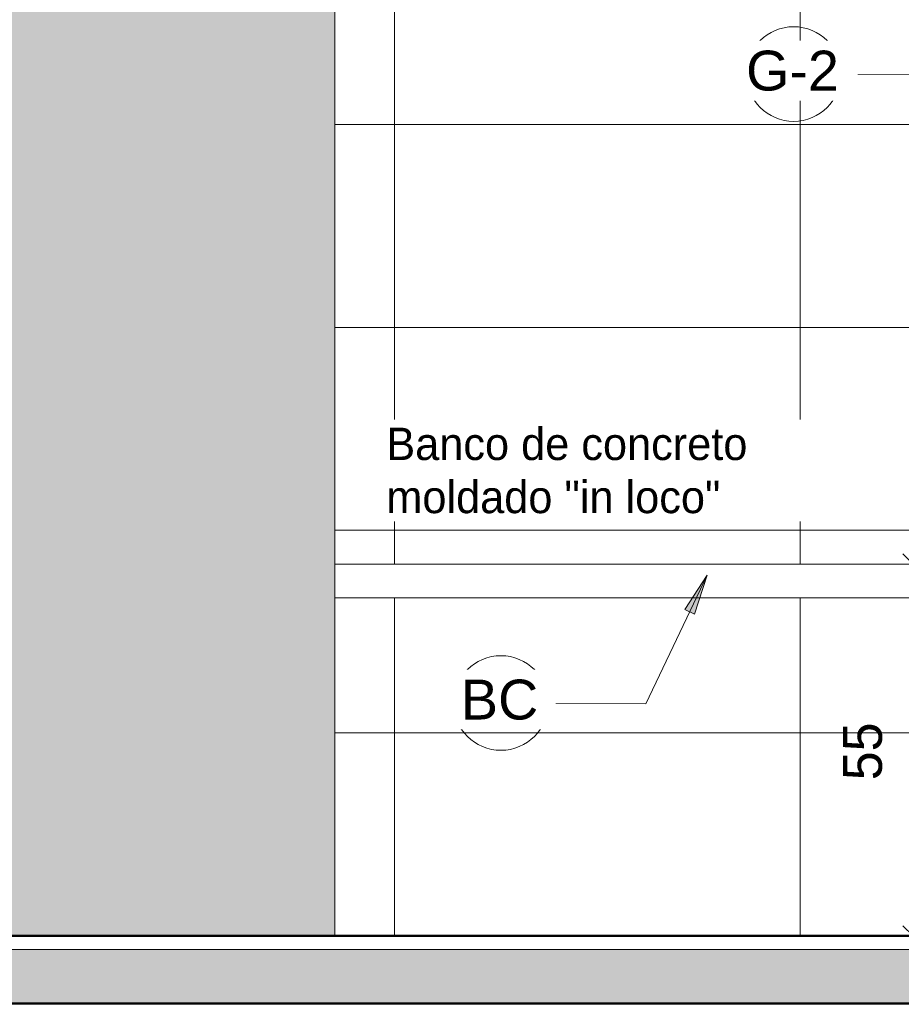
# Model space of a CAD drawing. Header units: metres. Extents: x -7.1 to 31.6, y -21.1 to 8.5.
# Tile 15 of 44: x 6.4 to 7.7, y -0.1 to 1.4. Entities that reach past the tile are written whole.
import ezdxf

# ---------------------------------------------------------------- set-up
doc = ezdxf.new("R2010")
doc.units = ezdxf.units.M
doc.linetypes.add('IMPORT-HIDDEN _4_', pattern=[0.005, 0.003333, -0.001667])
doc.layers.get('DEFPOINTS').update_dxf_attribs({"lineweight": 18})
for name, color, linetype, lineweight in [('A-ANNO-DIMS', 211, 'Continuous', 9), ('A-ANNO-DIMS-20', 211, 'Continuous', 9), ('A-ANNO-KEYN', 231, 'Continuous', 9), ('A-DETL', 90, 'Continuous', 18), ('A-DETL-GENF', 92, 'Continuous', 18), ('A-FLOR', 192, 'Continuous', 18), ('A-FLOR-MCUT', 51, 'Continuous', 18), ('A-FLOR-PATT', 8, 'Continuous', 18), ('A-GENM', 13, 'Continuous', 18), ('A-WALL-PATT', 111, 'Continuous', 35), ('ARQ-ALV-MEDIA', 7, 'Continuous', 18), ('ARQ-IND-SIMB', 7, 'Continuous', 18), ('ARQ-LAY-EQUIP', 7, 'Continuous', 18), ('ARQ-LAY-HID', 7, 'Continuous', 18), ('ARQ-LAY-MOBI', 7, 'Continuous', 18), ('ARQ-PISO-DESN', 7, 'Continuous', 18), ('ARQ-PROJECAO', 7, 'IMPORT-HIDDEN _4_', 18), ('base', 7, 'Continuous', 18), ('corpo', 250, 'Continuous', 25), ('COTAS', 7, 'Continuous', 18), ('cubas', 7, 'Continuous', 18), ('DETALHE', 7, 'Continuous', 18), ('DETALHES_CTR35', 7, 'Continuous', 18), ('ESQUADRIAS', 10, 'Continuous', 35), ('G-ANNO-TEXT', 231, 'Continuous', 9), ('Projeto da acquasoft Caldas NovasMOD_dwg', 8, 'Continuous', 18), ('sobre-tampo', 250, 'Continuous', 25)]:
    doc.layers.add(name, color=color, linetype=linetype, lineweight=lineweight)
doc.styles.add('Arial_2', font='arial.ttf', dxfattribs={"height": 0.059012})
doc.styles.add('Century Gothic_1', font='GOTHIC.TTF', dxfattribs={"height": 0.047904})
doc.styles.add('Century Gothic_5', font='GOTHIC.TTF', dxfattribs={"height": 0.057484})
doc.dimstyles.new('_Cotas_detalhamento_3_mm_1', dxfattribs={"dimscale": 0.3048, "dimtxt": 0.06, "dimasz": 0.098425, "dimexe": 0.065617, "dimexo": 0.19685, "dimgap": 0.098425, "dimtad": 1, "dimdec": 0, "dimlfac": 100, "dimzin": 0, "dimdsep": 46, "dimtxsty": 'Century Gothic_5', "dimblk1": 'OBLIQUE', "dimblk2": 'OBLIQUE', "dimsah": 1, "dimcen": 0.09, "dimdle": 0.328084, "dimazin": 0, "dimtfac": 1, "dimtdec": 4, "dimtix": 1, "dimtmove": 0, "dimatfit": 3, "dimfxl": 1, "dimtvp": 1, "dimtolj": 1, "dimtzin": 0, "dimarcsym": 2})

# ---------------------------------------------------------------- blocks, each defined once
blk = doc.blocks.new('Projeto da acquasoft Caldas NovasMOD_dwg_buffet-1411850-Vista G_')
at = {"layer": 'base'}
for p, q in [((3.1961, 0), (0.5769, 0)), ((0.5769, 0), (2.39, 0)), ((2.39, 0), (3.1961, 0))]:
    blk.add_line(p, q, dxfattribs=at)
at = {"layer": 'corpo'}
for p, q in [((3.231, 0), (0.5769, 0)), ((0.5769, 0), (2.3824, 0)), ((2.3824, 0), (3.231, 0))]:
    blk.add_line(p, q, dxfattribs=at)
at = {"layer": 'COTAS'}
for p, q in [((3.2887, 0), (0.5769, 0)), ((0.5769, 0), (2.3694, 0)), ((2.3694, 0), (3.2887, 0))]:
    blk.add_line(p, q, dxfattribs=at)
at = {"layer": 'cubas', "flags": 128}
for points in [[(2.0442, 0), (1.8568, 0), (2.0831, 0), (2.2704, 0)], [(2.2528, 0), (2.0654, 0), (2.2917, 0), (2.479, 0)], [(2.4614, 0), (2.274, 0), (2.5002, 0), (2.6876, 0)]]:
    blk.add_lwpolyline(points, close=True, dxfattribs=at)
at = {"layer": 'sobre-tampo', "flags": 128}
blk.add_lwpolyline([(1.5916, 0), (2.5462, 0), (2.3341, 0), (1.3795, 0)], close=True, dxfattribs=at)
blk = doc.blocks.new('Projeto da acquasoft Caldas NovasMOD_dwg__Dot-V4-Vista G_')
at = {"layer": 'COTAS'}
blk.add_line((2.3276, 0), (2.3276, 0), dxfattribs=at)
blk.add_line((2.3276, 0), (2.3276, 0), dxfattribs=at)
blk = doc.blocks.new('Projeto da acquasoft Caldas NovasMOD_dwg_buffet-V5-Vista G_')
at = {"layer": 'base'}
for p, q in [((3.6276, 0), (2.8215, 0)), ((2.8215, 0), (5.8041, 0))]:
    blk.add_line(p, q, dxfattribs=at)
at = {"layer": 'corpo'}
for p, q in [((3.6351, 0), (2.7866, 0)), ((2.7866, 0), (5.7966, 0))]:
    blk.add_line(p, q, dxfattribs=at)
at = {"layer": 'COTAS'}
for p, q in [((3.6481, 0), (2.7289, 0)), ((2.7289, 0), (5.7836, 0))]:
    blk.add_line(p, q, dxfattribs=at)
at = {"layer": 'cubas', "flags": 128}
for points in [[(3.5173, 0), (3.3299, 0), (3.5562, 0), (3.7436, 0)], [(3.7259, 0), (3.5385, 0), (3.7648, 0), (3.9522, 0)]]:
    blk.add_lwpolyline(points, close=True, dxfattribs=at)
at = {"layer": 'sobre-tampo', "flags": 128}
blk.add_lwpolyline([(4.6381, 0), (3.6835, 0), (3.4714, 0), (4.4259, 0)], close=True, dxfattribs=at)
blk = doc.blocks.new('Projeto da acquasoft Caldas NovasMOD_dwg_P12250-1411852-Vista G_')
at = {"layer": 'ARQ-LAY-MOBI'}
for p, q in [((3.3659, 0), (3.3466, 0)), ((3.3466, 0), (3.4903, 0)), ((3.4996, 0), (3.3609, 0)), ((3.3609, 0), (3.3673, 0)), ((3.3673, 0), (3.4266, 0)), ((3.4242, 0), (3.4066, 0)), ((3.4066, 0), (3.5201, 0)), ((3.4266, 0), (3.457, 0)), ((3.457, 0), (3.5366, 0)), ((3.6736, 0), (3.4865, 0)), ((3.4865, 0), (3.4896, 0)), ((3.4896, 0), (3.6959, 0)), ((3.4903, 0), (3.6949, 0)), ((3.6992, 0), (3.4996, 0)), ((3.5201, 0), (3.7012, 0)), ((3.5366, 0), (3.6106, 0)), ((3.5494, 0), (3.5366, 0)), ((3.7616, 0), (3.5439, 0)), ((3.8165, 0), (3.5563, 0)), ((3.696, 0), (3.5613, 0)), ((3.5613, 0), (3.5636, 0)), ((3.5636, 0), (3.7121, 0)), ((3.8535, 0), (3.5866, 0)), ((3.6105, 0), (3.7474, 0)), ((3.6234, 0), (3.6105, 0)), ((3.8882, 0), (3.6192, 0)), ((3.9208, 0), (3.6538, 0)), ((3.7918, 0), (3.6736, 0)), ((3.9513, 0), (3.6906, 0)), ((3.6949, 0), (3.7225, 0)), ((3.6959, 0), (3.8506, 0)), ((3.7811, 0), (3.696, 0)), ((3.7235, 0), (3.6992, 0)), ((3.7012, 0), (3.7583, 0)), ((3.7121, 0), (3.8234, 0)), ((3.7597, 0), (3.7235, 0)), ((3.9687, 0), (3.7405, 0)), ((3.7474, 0), (3.7597, 0)), ((3.9541, 0), (3.7811, 0)), ((4.0321, 0), (3.7918, 0)), ((3.8234, 0), (3.9555, 0)), ((3.8506, 0), (4.034, 0)), ((3.9555, 0), (3.9541, 0)), ((4.034, 0), (4.0321, 0))]:
    blk.add_line(p, q, dxfattribs=at)
blk = doc.blocks.new('Projeto da acquasoft Caldas NovasMOD_dwg_Cadeira-13-1411853-Vista G_')
blk.add_blockref('Projeto da acquasoft Caldas NovasMOD_dwg_P12250-1411852-Vista G_', (0, 0))
blk = doc.blocks.new('Projeto da acquasoft Caldas NovasMOD_dwg_MICTORIO-1411862-Vista G_')
at = {"layer": 'ARQ-LAY-HID'}
for p, q in [((3.0412, 0), (3.054, 0)), ((3.0612, 0), (3.0412, 0)), ((3.054, 0), (3.0882, 0)), ((3.0712, 0), (3.0827, 0)), ((3.0712, 0), (3.3319, 0)), ((3.0827, 0), (3.1122, 0)), ((3.0882, 0), (3.1428, 0)), ((3.1122, 0), (3.1573, 0)), ((3.1307, 0), (3.1237, 0)), ((3.1307, 0), (3.2724, 0)), ((3.1428, 0), (3.2016, 0)), ((3.1573, 0), (3.2016, 0)), ((3.2016, 0), (3.2604, 0)), ((3.2016, 0), (3.2458, 0)), ((3.2458, 0), (3.2909, 0)), ((3.2604, 0), (3.315, 0)), ((3.2795, 0), (3.2724, 0)), ((3.2909, 0), (3.3205, 0)), ((3.315, 0), (3.3491, 0)), ((3.3205, 0), (3.3319, 0)), ((3.3619, 0), (3.3419, 0)), ((3.3491, 0), (3.3619, 0))]:
    blk.add_line(p, q, dxfattribs=at)
at = {"layer": 'ARQ-LAY-HID', "flags": 128}
for points in [[(3.1237, 0), (3.0912, 0), (3.0612, 0)], [(3.2795, 0), (3.3119, 0), (3.3419, 0)]]:
    blk.add_lwpolyline(points, dxfattribs=at)
blk = doc.blocks.new('Projeto da acquasoft Caldas NovasMOD_dwg__Dot-1411863-Vista G_')
at = {"layer": 'COTAS'}
for p, q in [((4.0371, 0), (4.0089, 0)), ((4.0513, 0), (4.0796, 0)), ((4.0796, 0), (4.0513, 0))]:
    blk.add_line(p, q, dxfattribs=at)
blk = doc.blocks.new('Projeto da acquasoft Caldas NovasMOD_dwg__Dot-V8-Vista G_')
at = {"layer": 'COTAS'}
for p, q in [((5.754, 0), (5.714, 0)), ((5.714, 0), (5.754, 0)), ((5.774, 0), (5.814, 0))]:
    blk.add_line(p, q, dxfattribs=at)
blk = doc.blocks.new('Projeto da acquasoft Caldas NovasMOD_dwg-1411832-Vista G_')
at = {"layer": 'ARQ-ALV-MEDIA'}
blk.add_line((3.565, 0), (2.8337, 0), dxfattribs=at)
blk.add_line((3.565, 0), (2.8337, 0), dxfattribs=at)
at = {"layer": 'ARQ-ALV-MEDIA', "flags": 128}
blk.add_lwpolyline([(2.9831, 0), (2.8337, 0), (2.9831, 0), (3.7144, 0)], close=True, dxfattribs=at)
at = {"layer": 'ARQ-IND-SIMB'}
blk.add_line((7.0776, 0), (0.5769, 0), dxfattribs=at)
blk.add_line((7.0776, 0), (0.5769, 0), dxfattribs=at)
at = {"layer": 'ARQ-LAY-EQUIP'}
blk.add_line((6.934, 0), (1.3606, 0), dxfattribs=at)
at = {"layer": 'ARQ-LAY-EQUIP', "flags": 128}
blk.add_lwpolyline([(6.934, 0), (1.3606, 0), (0.5769, 0)], dxfattribs=at)
at = {"layer": 'ARQ-PISO-DESN'}
for p, q in [((6.584, 0), (0.5769, 0)), ((6.934, 0), (1.404, 0)), ((4.484, 0), (3.434, 0)), ((3.434, 0), (7.0776, 0))]:
    blk.add_line(p, q, dxfattribs=at)
at = {"layer": 'ARQ-PISO-DESN', "flags": 128}
blk.add_lwpolyline([(1.75, 0), (4.8187, 0)], close=True, dxfattribs=at)
at = {"layer": 'ARQ-PROJECAO'}
for p in [(7.0776, 0), (7.0776, 0), (6.934, 0)]:
    blk.add_line(p, (1.684, 0), dxfattribs=at)
at = {"layer": 'COTAS'}
for p, q in [((2.6364, 0), (2.298, 0)), ((2.6564, 0), (3.5216, 0)), ((3.5216, 0), (2.6564, 0))]:
    blk.add_line(p, q, dxfattribs=at)
at = {"layer": 'DEFPOINTS'}
blk.add_line((6.934, 0), (0.5769, 0), dxfattribs=at)
at = {"layer": 'DEFPOINTS', "flags": 128}
blk.add_lwpolyline([(1.154, 0), (5.084, 0), (5.284, 0)], dxfattribs=at)
at = {"layer": 'DETALHE'}
for p, q in [((0.584, 0), (7.0776, 0)), ((7.0776, 0), (0.734, 0)), ((7.0776, 0), (0.734, 0)), ((0.734, 0), (6.934, 0))]:
    blk.add_line(p, q, dxfattribs=at)
at = {"layer": 'DETALHES_CTR35'}
for p, q in [((6.934, 0), (0.584, 0)), ((0.584, 0), (6.934, 0)), ((6.934, 0), (0.6278, 0)), ((6.934, 0), (0.6278, 0)), ((6.934, 0), (0.7106, 0)), ((6.934, 0), (0.734, 0)), ((0.734, 0), (6.934, 0)), ((5.784, 0), (0.734, 0)), ((0.734, 0), (5.784, 0)), ((6.584, 0), (0.734, 0)), ((4.1705, 0), (2.5306, 0)), ((5.7836, 0), (2.7289, 0)), ((4.0089, 0), (2.9906, 0)), ((3.534, 0), (3.134, 0)), ((3.134, 0), (3.534, 0)), ((3.534, 0), (3.134, 0)), ((3.134, 0), (3.534, 0)), ((3.534, 0), (3.134, 0)), ((3.134, 0), (3.534, 0)), ((3.534, 0), (3.134, 0)), ((3.134, 0), (3.534, 0)), ((3.534, 0), (3.134, 0)), ((3.134, 0), (3.534, 0)), ((3.534, 0), (3.134, 0)), ((3.134, 0), (3.534, 0)), ((3.534, 0), (3.134, 0)), ((3.134, 0), (3.534, 0)), ((3.534, 0), (3.134, 0)), ((3.134, 0), (3.534, 0)), ((3.534, 0), (3.134, 0)), ((3.134, 0), (3.534, 0)), ((3.534, 0), (3.134, 0)), ((3.134, 0), (3.534, 0)), ((5.784, 0), (3.534, 0)), ((5.784, 0), (3.534, 0)), ((5.784, 0), (3.534, 0))]:
    blk.add_line(p, q, dxfattribs=at)
at = {"layer": 'DETALHES_CTR35', "flags": 128}
blk.add_lwpolyline([(0.5769, 0), (6.934, 0), (0.584, 0)], dxfattribs=at)
for points in [[(0.6278, 0), (6.934, 0)], [(5.5855, 0), (1.2655, 0), (1.114, 0), (1.2625, 0), (5.5825, 0), (5.734, 0)], [(5.5855, 0), (1.2655, 0), (1.114, 0), (1.2625, 0), (5.5825, 0), (5.734, 0)]]:
    blk.add_lwpolyline(points, close=True, dxfattribs=at)
at = {"layer": 'ESQUADRIAS'}
for p, q in [((6.584, 0), (1.584, 0)), ((6.584, 0), (1.584, 0)), ((2.7852, 0), (1.7623, 0)), ((2.8085, 0), (1.7856, 0))]:
    blk.add_line(p, q, dxfattribs=at)
at = {"layer": 'ESQUADRIAS', "flags": 128}
for points in [[(2.7862, 0), (2.8094, 0)], [(2.8111, 0), (3.834, 0), (2.8111, 0), (2.8343, 0), (3.8573, 0), (3.834, 0), (3.8573, 0), (2.8343, 0)]]:
    blk.add_lwpolyline(points, close=True, dxfattribs=at)
for name, p in [('Projeto da acquasoft Caldas NovasMOD_dwg_buffet-1411850-Vista G_', (0, 0)), ('Projeto da acquasoft Caldas NovasMOD_dwg__Dot-V4-Vista G_', (0, 0)), ('Projeto da acquasoft Caldas NovasMOD_dwg__Dot-V8-Vista G_', (-3.2834, 0)), ('Projeto da acquasoft Caldas NovasMOD_dwg_buffet-V5-Vista G_', (0, 0)), ('Projeto da acquasoft Caldas NovasMOD_dwg_MICTORIO-1411862-Vista G_', (0, 0)), ('Projeto da acquasoft Caldas NovasMOD_dwg_Cadeira-13-1411853-Vista G_', (0, 0))]:
    blk.add_blockref(name, p)
at = {"extrusion": (0, 0, -1)}
for name, p in [('Projeto da acquasoft Caldas NovasMOD_dwg__Dot-V4-Vista G_', (-4.6553, 0)), ('Projeto da acquasoft Caldas NovasMOD_dwg__Dot-1411863-Vista G_', (-6.9995, 0))]:
    blk.add_blockref(name, p, dxfattribs=at)
blk = doc.blocks.new('_banco fixo concreto1 - _banco fixo concreto-2392509-Vista G_')
at = {"layer": 'A-GENM'}
for p, q in [((2.7273, 0.55), (3.6673, 0.55)), ((3.6673, 0.5), (2.7273, 0.5))]:
    blk.add_line(p, q, dxfattribs=at)
blk = doc.blocks.new('_Roupeiro de aço 2 - _Roupeiro de aço 1-2392650-Vista G_')
at = {"layer": 'A-GENM'}
blk.add_line((2.7273, 0), (2.7273, 1.8), dxfattribs=at)
blk = doc.blocks.new('M_Identificador de nota-chave - Texto da nota-chave-86548-Vista G_')
at = {"layer": 'A-ANNO-KEYN'}
blk.add_circle((1.045, 2.3091), 0.07, dxfattribs=at)
blk = doc.blocks.new('DIMBLOCK38-Vista G_')
at = {"layer": 'A-ANNO-DIMS-20'}
for p, q in [((7.7385, -0.1), (7.7385, 0.65)), ((7.7773, 0.55), (7.7185, 0.55)), ((7.7385, 0.55), (7.7773, 0.55)), ((7.7773, 0), (7.7185, 0)), ((7.7385, 0), (7.7773, 0))]:
    blk.add_line(p, q, dxfattribs=at)
at = {"layer": 'A-ANNO-DIMS-20', "lineweight": 18}
for p, q in [((7.7385, 0.55), (7.7235, 0.565)), ((7.7385, 0.55), (7.7535, 0.535)), ((7.7385, 0), (7.7235, 0.015)), ((7.7385, 0), (7.7535, -0.015))]:
    blk.add_line(p, q, dxfattribs=at)
at = {"layer": 'A-ANNO-DIMS-20', "color": 0, "insert": (7.6349, 0.2302), "char_height": 0.05748, "width": 0.107429, "attachment_point": 1, "rotation": 90, "line_spacing_factor": 0.984117, "style": 'Century Gothic_5'}
blk.add_mtext('55', dxfattribs=at)
blk = doc.blocks.new('_Oblique')
at = {"color": 0, "linetype": 'ByBlock', "lineweight": -2}
blk.add_line((-0.5, -0.5), (0.5, 0.5), dxfattribs=at)

msp = doc.modelspace()

# ---------------------------------------------------------------- hatches: boundary and pattern name
at = {"layer": 'A-ANNO-KEYN'}
msp.add_hatch(color=256, dxfattribs=at).paths.add_polyline_path([(7.434, 0.5335), (7.401, 0.4828), (7.4153, 0.476)], flags=0)
at = {"layer": 'A-DETL-GENF'}
msp.add_hatch(color=254, dxfattribs=at).paths.add_polyline_path([(6.8833, 0), (6.8833, 1.99), (4.8833, 1.99), (4.8833, 0), (6.3581, 0)], flags=0)
at = {"layer": 'A-FLOR-PATT'}
for points in [[(10.4211, -0.1), (11.0833, -0.1), (11.0833, -0.02), (4.7333, -0.02), (4.7333, -0.1), (9.6085, -0.1)], [(8.3896, -0.1013), (11.2336, -0.1013), (11.2336, -0.1), (4.7329, -0.1), (4.7329, -0.1013), (7.9833, -0.1013)]]:
    msp.add_hatch(color=256, dxfattribs=at).paths.add_polyline_path(points, flags=0)
at = {"layer": 'A-WALL-PATT', "lineweight": 18}
h = msp.add_hatch(dxfattribs=at)
h.set_pattern_fill('FP_7', color=256, style=0, pattern_type=2)
h.set_pattern_definition([(0, (-2.629, -0.3), (0, 0.3), []), (90, (-2.629, -0.3), (-0.6, 4e-17), [])])
h.paths.add_polyline_path([(10.9192, 0), (11.0833, 0), (11.0833, 0.75), (10.8499, 0.75), (10.8461, 0.7053), (10.8451, 0.6998), (10.8431, 0.6947), (10.842, 0.6927), (10.8383, 0.6887), (10.8339, 0.686), (10.83, 0.6847), (10.8238, 0.6841), (10.4398, 0.6843), (10.4344, 0.6854), (10.4309, 0.687), (10.4288, 0.6884), (10.4263, 0.6907), (10.423, 0.6955), (10.4211, 0.7015), (10.4204, 0.7053), (10.4166, 0.75), (9.7499, 0.75), (9.7461, 0.7053), (9.7451, 0.6998), (9.7431, 0.6947), (9.742, 0.6927), (9.7383, 0.6887), (9.7339, 0.686), (9.73, 0.6847), (9.7238, 0.6841), (9.3398, 0.6843), (9.3344, 0.6854), (9.3309, 0.687), (9.3288, 0.6884), (9.3263, 0.6907), (9.323, 0.6955), (9.3211, 0.7011), (9.3204, 0.7053), (9.3166, 0.75), (9.0833, 0.75), (9.0833, 0.3), (9.0633, 0.3), (9.0633, 1.0779), (9.0833, 1.0779), (9.0833, 1.8), (6.8833, 1.8), (6.8833, 0.55), (7.8233, 0.55), (7.8233, 1.0779), (7.8433, 1.0779), (7.8433, 0.3), (7.8233, 0.3), (7.8233, 0.5), (6.8833, 0.5), (6.8833, 0), (10.8999, 0)], flags=0)
h.paths.add_polyline_path([(10.9399, 0.1557), (10.8599, 0.1557), (10.8626, 0.1764), (10.8706, 0.1957), (10.8833, 0.2122), (10.8999, 0.225), (10.9192, 0.233), (10.9399, 0.2357), (10.9399, 0.1764)], flags=0)
h.paths.add_polyline_path([(10.9399, 0.0757), (10.9399, 0.1557), (11.0199, 0.1557), (11.0172, 0.135), (11.0092, 0.1157), (10.9965, 0.0991), (10.9799, 0.0864), (10.9606, 0.0784)], flags=0)
h.paths.add_polyline_path([(10.8099, 0.1207), (10.7608, 0.1551), (10.8099, 0.1895)], flags=0)
h.paths.add_polyline_path([(8.1033, 0.2681), (8.1044, 0.2683), (8.1004, 0.2681), (8.081, 0.2683), (8.0797, 0.2686), (8.0774, 0.2693), (8.0736, 0.2718), (8.0708, 0.275), (8.0692, 0.2789), (8.0683, 0.2832), (8.0683, 0.3431), (8.0633, 0.3431), (8.0511, 0.3475), (8.0494, 0.3489), (8.0488, 0.3499), (8.0482, 0.3518), (8.048, 0.3534), (8.0612, 0.4102), (8.0637, 0.4136), (8.0647, 0.4142), (8.0674, 0.415), (8.0722, 0.415), (8.072, 0.4301), (8.063, 0.4339), (8.0442, 0.4856), (8.0453, 0.4858), (8.03, 0.4959), (8.0183, 0.5061), (8.0093, 0.5154), (8.0065, 0.5184), (7.9884, 0.5428), (7.9726, 0.5713), (7.963, 0.5934), (7.9528, 0.6225), (7.9451, 0.6523), (7.9405, 0.6739), (7.9366, 0.7005), (7.9356, 0.7182), (7.9365, 0.7374), (7.939, 0.7563), (7.9432, 0.777), (7.9498, 0.801), (7.9556, 0.8186), (7.964, 0.8402), (7.974, 0.862), (7.9856, 0.8837), (7.9991, 0.905), (8.0089, 0.9144), (8.0209, 0.9197), (8.0341, 0.9219), (8.0481, 0.9223), (8.1385, 0.9223), (8.1525, 0.9219), (8.1657, 0.9197), (8.1776, 0.9144), (8.1875, 0.905), (8.201, 0.8837), (8.2126, 0.862), (8.2225, 0.8402), (8.2316, 0.8167), (8.2383, 0.7959), (8.2435, 0.7765), (8.248, 0.7531), (8.2501, 0.7368), (8.2509, 0.7182), (8.2499, 0.7004), (8.2448, 0.6678), (8.2372, 0.6348), (8.2357, 0.6283), (8.2251, 0.5974), (8.2191, 0.582), (8.2081, 0.5598), (8.1988, 0.5438), (8.1894, 0.5299), (8.1779, 0.5157), (8.1644, 0.5028), (8.1576, 0.4967), (8.1414, 0.4856), (8.1424, 0.4856), (8.1236, 0.4339), (8.1144, 0.43), (8.1146, 0.415), (8.1197, 0.4149), (8.1221, 0.4141), (8.123, 0.4136), (8.1255, 0.4099), (8.1386, 0.3534), (8.1378, 0.3498), (8.1365, 0.3483), (8.1348, 0.3473), (8.1231, 0.3431), (8.1183, 0.3431), (8.1183, 0.2831), (8.1168, 0.2766), (8.1146, 0.2735), (8.1111, 0.2704), (8.1089, 0.2693), (8.1064, 0.2685), (8.1037, 0.2682)], flags=0)
h.paths.add_polyline_path([(8.7046, 0.2681), (8.6997, 0.2686), (8.697, 0.2696), (8.6936, 0.2718), (8.6908, 0.275), (8.6892, 0.2789), (8.6883, 0.2832), (8.6883, 0.3431), (8.6833, 0.3431), (8.6711, 0.3475), (8.6694, 0.3489), (8.6688, 0.3499), (8.6682, 0.3518), (8.668, 0.3534), (8.6812, 0.4102), (8.6837, 0.4136), (8.6847, 0.4142), (8.6874, 0.415), (8.6922, 0.415), (8.6922, 0.43), (8.683, 0.4339), (8.6642, 0.4856), (8.6653, 0.4858), (8.65, 0.4959), (8.6383, 0.5061), (8.6293, 0.5154), (8.6265, 0.5184), (8.6084, 0.5428), (8.5926, 0.5713), (8.5822, 0.5957), (8.5728, 0.6225), (8.5651, 0.6523), (8.5605, 0.6739), (8.5566, 0.7005), (8.5556, 0.7182), (8.5565, 0.7374), (8.559, 0.7563), (8.5632, 0.777), (8.5698, 0.801), (8.5756, 0.8186), (8.584, 0.8402), (8.594, 0.862), (8.6056, 0.8837), (8.6191, 0.905), (8.6289, 0.9144), (8.6409, 0.9197), (8.6541, 0.9219), (8.6681, 0.9223), (8.7585, 0.9223), (8.7725, 0.9219), (8.7857, 0.9197), (8.7976, 0.9144), (8.8075, 0.905), (8.821, 0.8837), (8.8326, 0.862), (8.8425, 0.8402), (8.8516, 0.8167), (8.8583, 0.7959), (8.8635, 0.7765), (8.868, 0.7531), (8.8701, 0.7368), (8.8709, 0.7182), (8.8699, 0.7004), (8.8648, 0.6678), (8.8615, 0.6529), (8.8557, 0.6283), (8.8451, 0.5974), (8.8391, 0.582), (8.8281, 0.5598), (8.8188, 0.5438), (8.8094, 0.5299), (8.7979, 0.5157), (8.7844, 0.5028), (8.7776, 0.4967), (8.7614, 0.4856), (8.7624, 0.4856), (8.7436, 0.4339), (8.7344, 0.43), (8.7344, 0.415), (8.7397, 0.4149), (8.7419, 0.4142), (8.743, 0.4136), (8.7455, 0.4099), (8.7586, 0.3534), (8.7578, 0.3498), (8.7565, 0.3483), (8.7548, 0.3473), (8.7431, 0.3431), (8.7383, 0.3431), (8.7383, 0.2831), (8.7368, 0.2766), (8.7346, 0.2735), (8.7311, 0.2704), (8.7289, 0.2693), (8.7264, 0.2685), (8.7219, 0.2681), (8.7056, 0.2681)], flags=0)
h.paths.add_polyline_path([(8.4433, 0.3), (8.4433, 1.0779), (8.4633, 1.0779), (8.4633, 0.3)], flags=0)
h.paths.add_polyline_path([(10.9749, 0.3057), (10.9049, 0.3057), (10.9399, 0.3557)], flags=0)
h.paths.add_polyline_path([(6.3581, 2.0996), (11.0833, 2.0996), (11.0833, 3.2), (4.8833, 3.2), (4.8833, 2.0996), (5.7731, 2.0996)], flags=0)
h.paths.add_polyline_path([(9.6085, 2.1), (5.7623, 2.1), (5.7623, 3.1109), (9.9342, 3.1109), (9.9342, 2.1), (9.9233, 2.1)], flags=0)

# ---------------------------------------------------------------- linework, layer by layer
at = {"layer": 'A-ANNO-KEYN'}
for p, q in [((7.7917, 1.2741), (7.6319, 1.2751)), ((7.434, 0.5335), (7.3433, 0.3434)), ((7.434, 0.5335), (7.401, 0.4828)), ((7.4153, 0.476), (7.434, 0.5335)), ((7.401, 0.4828), (7.4153, 0.476)), ((7.3433, 0.3434), (7.1986, 0.3445))]:
    msp.add_line(p, q, dxfattribs=at)
at = {"layer": 'A-DETL'}
for p, q in [((6.8833, 0), (6.8833, 1.99)), ((4.8833, 0), (6.8833, 0))]:
    msp.add_line(p, q, dxfattribs=at)
at = {"layer": 'A-FLOR', "lineweight": 50}
for p, q in [((11.2336, 0), (4.7333, 0)), ((4.7329, -0.1), (11.2336, -0.1))]:
    msp.add_line(p, q, dxfattribs=at)
at = {"layer": 'A-FLOR-MCUT'}
msp.add_line((11.2336, -0.02), (4.7333, -0.02), dxfattribs=at)

# ---------------------------------------------------------------- block references
at = {"layer": 'A-ANNO-KEYN'}
for p in [(6.5169, -1.034), (6.0837, -1.9646)]:
    msp.add_blockref('M_Identificador de nota-chave - Texto da nota-chave-86548-Vista G_', p, dxfattribs=at)
at = {"layer": 'A-GENM'}
for name in ['_Roupeiro de aço 2 - _Roupeiro de aço 1-2392650-Vista G_', '_banco fixo concreto1 - _banco fixo concreto-2392509-Vista G_']:
    msp.add_blockref(name, (4.156, 0), dxfattribs=at)
at = {"layer": 'Projeto da acquasoft Caldas NovasMOD_dwg', "color": 7}
msp.add_blockref('Projeto da acquasoft Caldas NovasMOD_dwg-1411832-Vista G_', (4.156, 0), dxfattribs=at)

# ---------------------------------------------------------------- dimensions: what is measured, and where the dimension line sits
at = {"layer": 'A-ANNO-DIMS'}
dim = msp.add_linear_dim(base=(7.7385, 0.55), p1=(7.7173, 0), p2=(7.7173, 0.55), angle=90, dimstyle='_Cotas_detalhamento_3_mm_1', override={"dimpost": '<>', "dimfxl": 0.55}, dxfattribs=at)
dim.commit()
dim.dimension.update_dxf_attribs({"geometry": 'DIMBLOCK38-Vista G_', "text_midpoint": (7.6791, 0.275)})

# ---------------------------------------------------------------- next in the draw order: texts
at = {"layer": 'A-ANNO-KEYN', "char_height": 0.05901, "attachment_point": 2, "line_spacing_factor": 0.938532, "style": 'Arial_2', "bg_fill": 3, "box_fill_scale": 1.25, "bg_fill_color": 0, "bg_fill_transparency": 0}
for s, insert, width in [('G-2', (7.5601, 1.3097), 0.16344), ('BC', (7.1268, 0.3791), 0.13608)]:
    msp.add_mtext(s, dxfattribs=dict(at, insert=insert, width=width))
at = {"layer": 'G-ANNO-TEXT', "color": 7, "insert": (6.9592, 0.7519), "char_height": 0.047904, "width": 0.7512, "attachment_point": 1, "line_spacing_factor": 0.984117, "style": 'Century Gothic_1', "bg_fill": 3, "box_fill_scale": 1.25, "bg_fill_color": 0, "bg_fill_transparency": 0}
msp.add_mtext('Banco de concreto\\Pmoldado "in loco"', dxfattribs=at)

doc.saveas('drawing.dxf')
